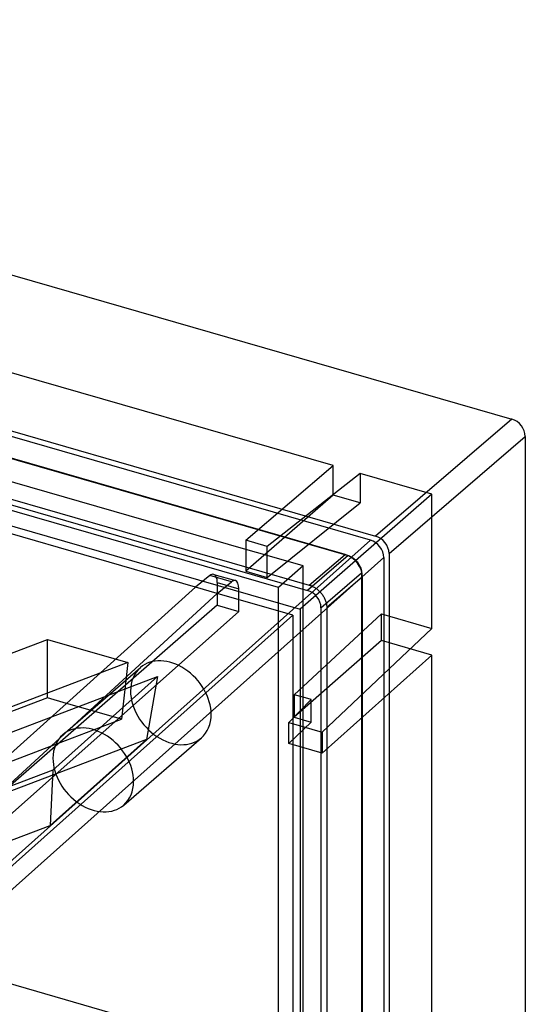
# Model space of a CAD drawing. Header units: millimetres. Extents: x 119 to 193, y -192 to -87.
# Tile 12 of 12: x 176 to 193, y -119 to -87. Entities that reach past the tile are written whole.
import ezdxf

# ---------------------------------------------------------------- set-up
doc = ezdxf.new("R2010")
doc.units = ezdxf.units.MM
doc.layers.add('MAIN-1', color=7, linetype='Continuous')
doc.layers.add('MAIN-2', color=7, linetype='Continuous')

msp = doc.modelspace()

# ---------------------------------------------------------------- linework, layer by layer
at = {"layer": 'MAIN-1'}
for p, q in [((147.505, -87.287), (192.12, -100.166)), ((187.565, -104.072), (143.36, -91.311)), ((143.496, -91.17), (187.729, -103.939)), ((192.12, -100.166), (187.729, -103.939)), ((188.162, -104.497), (192.553, -100.724)), ((192.553, -100.724), (192.553, -125.903)), ((187.565, -104.072), (174.515, -115.732)), ((174.952, -116.286), (187.998, -104.63)), ((187.998, -104.63), (187.998, -181.324)), ((188.162, -104.497), (188.162, -181.206)), ((164.844, -111.953), (177.155, -107.27)), ((177.155, -107.27), (179.746, -108.019)), ((177.16, -109.002), (177.155, -107.27)), ((179.746, -108.019), (167.435, -112.701)), ((168.654, -113.053), (180.706, -108.469)), ((180.706, -108.469), (177.328, -111.488)), ((177.328, -111.488), (171.245, -113.801))]:
    msp.add_line(p, q, dxfattribs=at)
for centre, major_axis, ratio, start_param, end_param in [((192.119, -100.599), (0.327, -0.378), 0.750509, 0.713892, 2.284003), ((187.565, -104.505), (-0.327, 0.378), 0.750202, -2.427273, -0.856706), ((187.729, -104.372), (-0.327, 0.378), 0.750509, -2.427701, -0.85759)]:
    msp.add_ellipse(centre, major_axis=major_axis, ratio=ratio, start_param=start_param, end_param=end_param, dxfattribs=at)
at = {"layer": 'MAIN-2'}
for p, q in [((186.361, -101.667), (151.264, -91.535)), ((186.745, -104.533), (144.18, -92.245)), ((144.38, -92.31), (186.845, -104.568)), ((143.13, -93.262), (185.595, -105.521)), ((143.187, -93.465), (185.538, -105.691)), ((143.43, -94.21), (185.296, -106.296)), ((183.548, -104.367), (148.277, -94.185)), ((184.598, -105.594), (145.627, -94.344)), ((181.923, -105.582), (146.703, -95.415)), ((183.548, -104.072), (186.361, -101.667)), ((187.229, -101.917), (184.241, -104.272)), ((186.361, -102.62), (186.361, -101.667)), ((189.544, -102.586), (187.229, -101.917)), ((187.229, -101.917), (187.229, -102.871)), ((186.361, -102.62), (183.548, -105.07)), ((184.241, -105.27), (187.229, -102.871)), ((189.544, -102.586), (185.296, -106.298)), ((187.229, -102.871), (186.361, -102.62)), ((189.544, -106.917), (189.544, -102.586)), ((184.241, -104.272), (183.548, -104.072)), ((183.548, -104.072), (183.548, -104.367)), ((183.548, -104.367), (183.548, -105.07)), ((184.241, -104.567), (183.548, -104.367)), ((184.241, -104.567), (184.241, -104.272)), ((184.241, -105.27), (184.241, -104.567)), ((185.398, -104.901), (184.241, -104.567)), ((186.845, -104.568), (185.538, -105.691)), ((185.595, -105.521), (186.745, -104.533)), ((186.845, -104.568), (186.865, -104.574)), ((186.865, -104.574), (186.885, -104.581)), ((186.885, -104.581), (186.905, -104.589)), ((186.905, -104.589), (186.924, -104.598)), ((186.924, -104.598), (186.943, -104.607)), ((186.943, -104.607), (186.961, -104.617)), ((186.961, -104.617), (186.98, -104.628)), ((186.98, -104.628), (186.998, -104.64)), ((186.998, -104.64), (187.016, -104.652)), ((187.016, -104.652), (187.033, -104.665)), ((187.033, -104.665), (187.05, -104.679)), ((187.05, -104.679), (187.067, -104.694)), ((187.067, -104.694), (187.083, -104.709)), ((187.083, -104.709), (187.099, -104.724)), ((187.099, -104.724), (187.115, -104.74)), ((187.115, -104.74), (187.13, -104.757)), ((187.13, -104.757), (187.144, -104.774)), ((187.144, -104.774), (187.158, -104.792)), ((183.548, -105.07), (184.241, -105.27)), ((185.398, -104.901), (184.598, -105.594)), ((185.398, -109.139), (185.398, -104.901)), ((187.158, -104.792), (187.171, -104.81)), ((187.171, -104.81), (187.183, -104.829)), ((187.183, -104.829), (187.195, -104.848)), ((187.195, -104.848), (187.206, -104.867)), ((187.206, -104.867), (187.216, -104.886)), ((187.216, -104.886), (187.226, -104.906)), ((187.226, -104.906), (187.235, -104.925)), ((187.235, -104.925), (187.243, -104.945)), ((187.243, -104.945), (187.25, -104.965)), ((187.25, -104.965), (187.257, -104.985)), ((187.257, -104.985), (187.262, -105.005)), ((187.262, -105.005), (187.267, -105.025)), ((187.267, -105.025), (187.271, -105.045)), ((187.271, -105.045), (187.274, -105.065)), ((187.274, -105.065), (187.276, -105.085)), ((187.276, -105.085), (187.277, -105.105)), ((182.386, -105.214), (181.923, -105.582)), ((183.084, -105.415), (182.386, -105.214)), ((182.516, -105.174), (183.213, -105.375)), ((185.971, -106.249), (187.278, -105.126)), ((187.308, -105.258), (186.158, -106.246)), ((187.277, -105.105), (187.278, -105.126)), ((187.278, -105.126), (187.278, -180.067)), ((187.308, -169.823), (187.308, -105.258)), ((181.923, -105.582), (177.767, -109.333)), ((182.628, -105.786), (181.923, -105.582)), ((182.628, -105.786), (183.084, -105.415)), ((182.629, -105.438), (182.629, -106.168)), ((182.629, -105.438), (183.323, -105.639)), ((183.323, -106.368), (183.323, -105.639)), ((184.598, -179.206), (184.598, -105.594)), ((185.595, -105.521), (185.622, -105.529)), ((185.622, -105.529), (185.648, -105.538)), ((185.648, -105.538), (185.674, -105.549)), ((185.674, -105.549), (185.699, -105.56)), ((185.699, -105.56), (185.724, -105.573)), ((185.724, -105.573), (185.749, -105.587)), ((185.749, -105.587), (185.774, -105.601)), ((185.774, -105.601), (185.798, -105.617)), ((185.798, -105.617), (185.822, -105.634)), ((185.822, -105.634), (185.846, -105.652)), ((185.846, -105.652), (185.869, -105.671)), ((185.869, -105.671), (185.891, -105.69)), ((185.891, -105.69), (185.913, -105.711)), ((185.913, -105.711), (185.934, -105.732)), ((178.535, -109.554), (182.628, -105.786)), ((185.062, -106.488), (182.628, -105.786)), ((185.934, -105.732), (185.955, -105.754)), ((185.955, -105.754), (185.974, -105.777)), ((185.974, -105.777), (185.993, -105.8)), ((185.993, -105.8), (186.011, -105.824)), ((186.011, -105.824), (186.028, -105.849)), ((186.028, -105.849), (186.044, -105.874)), ((186.044, -105.874), (186.059, -105.899)), ((186.059, -105.899), (186.073, -105.925)), ((186.073, -105.925), (186.087, -105.952)), ((186.087, -105.952), (186.099, -105.978)), ((186.099, -105.978), (186.11, -106.005)), ((186.11, -106.005), (186.12, -106.032)), ((186.12, -106.032), (186.129, -106.059)), ((182.629, -106.168), (170.847, -116.446)), ((182.629, -106.168), (183.323, -106.368)), ((185.296, -106.296), (185.296, -129.106)), ((185.971, -106.249), (185.971, -129.3)), ((186.129, -106.059), (186.136, -106.085)), ((186.136, -106.085), (186.143, -106.112)), ((186.143, -106.112), (186.148, -106.139)), ((186.148, -106.139), (186.152, -106.166)), ((186.152, -106.166), (186.155, -106.192)), ((186.155, -106.192), (186.157, -106.219)), ((186.157, -106.219), (186.158, -106.246)), ((186.158, -106.246), (186.158, -170.571)), ((171.718, -116.697), (183.323, -106.368)), ((173.92, -116.443), (185.062, -106.488)), ((185.062, -106.488), (185.062, -129.133)), ((185.105, -109.054), (187.917, -106.447)), ((187.917, -107.311), (187.917, -106.447)), ((187.917, -106.447), (189.544, -106.917)), ((186.012, -110.259), (189.544, -106.917)), ((187.917, -107.311), (185.105, -109.778)), ((189.544, -107.781), (187.917, -107.311)), ((189.544, -107.781), (186.012, -110.944)), ((189.544, -122.295), (189.544, -107.782)), ((177.652, -110.345), (180.152, -108.18)), ((179.746, -108.019), (179.542, -109.845)), ((180.706, -108.469), (180.35, -110.494)), ((177.161, -109.158), (165.047, -113.765)), ((177.161, -109.158), (177.16, -109.002)), ((177.767, -109.333), (177.161, -109.158)), ((184.931, -109.947), (185.658, -109.214)), ((185.105, -109.054), (185.105, -109.778)), ((185.398, -109.139), (185.105, -109.054)), ((185.658, -109.214), (185.398, -109.139)), ((185.398, -109.863), (185.398, -109.139)), ((185.658, -109.938), (185.658, -109.214)), ((177.767, -109.333), (175.492, -111.386)), ((178.535, -109.554), (177.767, -109.333)), ((177.287, -110.703), (178.535, -109.554)), ((177.287, -110.703), (179.542, -109.845)), ((179.542, -109.845), (178.535, -109.554)), ((185.105, -109.778), (185.398, -109.863)), ((185.658, -109.938), (184.931, -110.632)), ((184.931, -109.947), (186.012, -110.259)), ((184.931, -110.632), (184.931, -109.947)), ((185.398, -109.863), (185.658, -109.938)), ((185.398, -128.427), (185.398, -109.863)), ((148.08, -110.326), (189.543, -122.295)), ((179.616, -112.613), (182.116, -110.448)), ((186.012, -110.259), (186.012, -110.944)), ((175.491, -111.386), (177.287, -110.703)), ((180.35, -110.494), (175.517, -112.332)), ((175.517, -112.332), (177.287, -110.703)), ((177.245, -113.268), (180.35, -110.494)), ((186.012, -110.944), (184.931, -110.632)), ((177.328, -111.488), (177.245, -113.268)), ((172.568, -115.047), (177.245, -113.268))]:
    msp.add_line(p, q, dxfattribs=at)
for centre, major_axis, ratio, start_param, end_param in [((186.745, -105.096), (0.426, -0.491), 0.750509, 0.713886, 2.284123), ((182.377, -105.654), (-0.14, -0.48), 0.436283, -3.140401, -2.587321), ((182.377, -105.654), (-0.14, -0.48), 0.436283, 2.159975, 3.142784), ((183.075, -105.856), (0.137, 0.481), 0.429738, -0.001134, 0.551946), ((183.075, -105.856), (0.137, 0.481), 0.429738, -0.983944, -0.001134), ((185.538, -106.124), (-0.327, 0.378), 0.750509, -2.427701, -0.857582), ((181.134, -109.314), (-0.982, 1.134), 0.75, -2.427868, -0.000041), ((181.134, -109.314), (-0.982, 1.134), 0.75, -0.000041, 0.713724), ((181.134, -109.314), (-0.982, 1.134), 0.75, 0.713724, 3.141552), ((181.134, -109.314), (-0.982, 1.134), 0.75, 3.141552, 3.855317), ((178.634, -111.479), (-0.982, 1.134), 0.75, -2.427868, -0.000041), ((178.634, -111.479), (-0.982, 1.134), 0.75, -0.000041, 0.713724), ((178.634, -111.479), (-0.982, 1.134), 0.75, 0.713724, 3.141552), ((178.634, -111.479), (-0.982, 1.134), 0.75, 3.141552, 3.855317)]:
    msp.add_ellipse(centre, major_axis=major_axis, ratio=ratio, start_param=start_param, end_param=end_param, dxfattribs=at)

doc.saveas('drawing.dxf')
